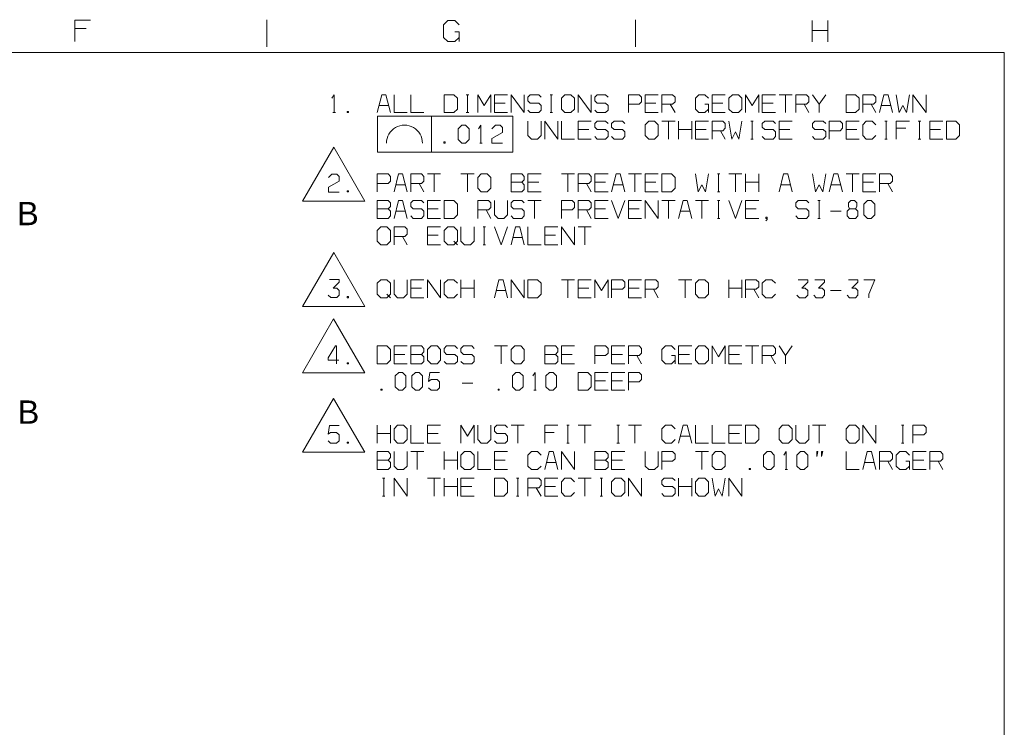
# Model space of a CAD drawing. Header units: inches. Extents: x 7.6 to 26, y -2.6 to 4.5.
# Tile 16 of 16: x 23.2 to 26, y 2 to 3.9. Entities that reach past the tile are written whole.
import ezdxf

# ---------------------------------------------------------------- set-up
doc = ezdxf.new("R2010")
doc.units = ezdxf.units.IN
doc.header["$MEASUREMENT"] = 0
doc.layers.get('0').update_dxf_attribs({"lineweight": 25})
doc.styles.add('PDF Monospace821BT-Roman', font='arial.ttf')

msp = doc.modelspace()

# ---------------------------------------------------------------- linework, layer by layer
at = {"color": 7, "lineweight": 9}
for points in [[(23.4051, 3.9314), (23.3617, 3.9314), (23.3617, 3.8723)], [(23.8974, 3.8573), (23.8974, 3.9328)], [(24.4328, 3.8834), (24.421, 3.8716), (24.4013, 3.8716), (24.3895, 3.8834), (24.3895, 3.9188), (24.4013, 3.9306), (24.421, 3.9306), (24.4328, 3.9188)], [(24.9251, 3.8573), (24.9251, 3.9328)], [(25.4176, 3.8711), (25.4176, 3.9301)], [(25.4608, 3.9301), (25.4608, 3.8711)], [(23.3617, 3.9078), (23.3933, 3.9078)], [(24.421, 3.8992), (24.4328, 3.8992), (24.4328, 3.8716)], [(25.4176, 3.9026), (25.4608, 3.9026)], [(24.0781, 3.7138), (24.0848, 3.7238), (24.0848, 3.6738)], [(24.2415, 3.6738), (24.229, 3.7238), (24.2173, 3.7238), (24.2048, 3.6738)], [(24.2515, 3.7238), (24.2515, 3.6738), (24.2881, 3.6738)], [(24.2981, 3.7238), (24.2981, 3.6738), (24.3348, 3.6738)], [(24.4531, 3.7238), (24.4598, 3.7238)], [(24.4564, 3.6738), (24.4564, 3.7238)], [(24.4848, 3.6738), (24.4848, 3.7238), (24.5031, 3.6938), (24.5215, 3.7238), (24.5215, 3.6738)], [(24.5681, 3.7238), (24.5315, 3.7238), (24.5315, 3.6738), (24.5681, 3.6738)], [(24.5781, 3.6738), (24.5781, 3.7238), (24.6148, 3.6738), (24.6148, 3.7238)], [(24.6248, 3.6805), (24.6314, 3.6738), (24.6548, 3.6738), (24.6615, 3.6805), (24.6615, 3.6938), (24.6548, 3.7005), (24.6314, 3.7005), (24.6248, 3.7071), (24.6248, 3.7171), (24.6314, 3.7238), (24.6548, 3.7238), (24.6615, 3.7171)], [(24.6864, 3.7238), (24.6931, 3.7238)], [(24.6898, 3.6738), (24.6898, 3.7238)], [(24.7648, 3.6738), (24.7648, 3.7238), (24.8015, 3.6738), (24.8015, 3.7238)], [(24.8114, 3.6805), (24.8181, 3.6738), (24.8415, 3.6738), (24.8481, 3.6805), (24.8481, 3.6938), (24.8415, 3.7005), (24.8181, 3.7005), (24.8114, 3.7071), (24.8114, 3.7171), (24.8181, 3.7238), (24.8415, 3.7238), (24.8481, 3.7171)], [(24.9048, 3.6971), (24.9348, 3.6971), (24.9414, 3.7038), (24.9414, 3.7171), (24.9348, 3.7238), (24.9048, 3.7238), (24.9048, 3.6738)], [(24.9881, 3.7238), (24.9515, 3.7238), (24.9515, 3.6738), (24.9881, 3.6738)], [(24.9981, 3.6738), (24.9981, 3.7238), (25.0281, 3.7238), (25.0348, 3.7171), (25.0348, 3.7038), (25.0281, 3.6971), (24.9981, 3.6971)], [(25.1281, 3.6838), (25.1181, 3.6738), (25.1014, 3.6738), (25.0915, 3.6838), (25.0915, 3.7138), (25.1014, 3.7238), (25.1181, 3.7238), (25.1281, 3.7138)], [(25.1748, 3.7238), (25.1381, 3.7238), (25.1381, 3.6738), (25.1748, 3.6738)], [(25.2314, 3.6738), (25.2314, 3.7238), (25.2498, 3.6938), (25.2681, 3.7238), (25.2681, 3.6738)], [(25.3148, 3.7238), (25.2781, 3.7238), (25.2781, 3.6738), (25.3148, 3.6738)], [(25.3248, 3.7238), (25.3615, 3.7238)], [(25.3431, 3.6738), (25.3431, 3.7238)], [(25.3714, 3.6738), (25.3714, 3.7238), (25.4015, 3.7238), (25.4081, 3.7171), (25.4081, 3.7038), (25.4015, 3.6971), (25.3714, 3.6971)], [(25.4181, 3.7238), (25.4364, 3.6971)], [(25.4364, 3.6738), (25.4364, 3.6971), (25.4548, 3.7238)], [(25.5581, 3.6738), (25.5581, 3.7238), (25.5881, 3.7238), (25.5948, 3.7171), (25.5948, 3.7038), (25.5881, 3.6971), (25.5581, 3.6971)], [(25.6414, 3.6738), (25.6289, 3.7238), (25.6173, 3.7238), (25.6048, 3.6738)], [(25.6515, 3.7238), (25.6598, 3.6738), (25.6698, 3.6938), (25.6798, 3.6738), (25.6881, 3.7238)], [(25.6981, 3.6738), (25.6981, 3.7238), (25.7348, 3.6738), (25.7348, 3.7238)], [(24.2098, 3.6938), (24.2364, 3.6938)], [(24.5315, 3.7005), (24.5614, 3.7005)], [(24.9515, 3.7005), (24.9814, 3.7005)], [(25.0214, 3.6971), (25.0348, 3.6738)], [(25.1181, 3.6971), (25.1281, 3.6971), (25.1281, 3.6738)], [(25.1381, 3.7005), (25.1681, 3.7005)], [(25.2781, 3.7005), (25.3081, 3.7005)], [(25.3948, 3.6971), (25.4081, 3.6738)], [(25.5814, 3.6971), (25.5948, 3.6738)], [(25.6098, 3.6938), (25.6365, 3.6938)], [(24.0814, 3.6738), (24.0881, 3.6738)], [(24.3556, 3.6637), (24.3556, 3.5637)], [(24.4531, 3.6738), (24.4598, 3.6738)], [(24.6864, 3.6738), (24.6931, 3.6738)], [(24.4873, 3.6287), (24.494, 3.6387), (24.494, 3.5887)], [(24.524, 3.6287), (24.534, 3.6387), (24.5473, 3.6387), (24.554, 3.632), (24.554, 3.6187), (24.524, 3.602), (24.524, 3.5887), (24.554, 3.5887)], [(24.6248, 3.6502), (24.6248, 3.6102), (24.6348, 3.6002), (24.6514, 3.6002), (24.6615, 3.6102), (24.6615, 3.6502)], [(24.6715, 3.6002), (24.6715, 3.6502), (24.7081, 3.6002), (24.7081, 3.6502)], [(24.7181, 3.6502), (24.7181, 3.6002), (24.7548, 3.6002)], [(24.8015, 3.6502), (24.7648, 3.6502), (24.7648, 3.6002), (24.8015, 3.6002)], [(24.7648, 3.6269), (24.7948, 3.6269)], [(24.8114, 3.6069), (24.8181, 3.6002), (24.8415, 3.6002), (24.8481, 3.6069), (24.8481, 3.6202), (24.8415, 3.6269), (24.8181, 3.6269), (24.8114, 3.6335), (24.8114, 3.6435), (24.8181, 3.6502), (24.8415, 3.6502), (24.8481, 3.6435)], [(24.8581, 3.6069), (24.8648, 3.6002), (24.8881, 3.6002), (24.8948, 3.6069), (24.8948, 3.6202), (24.8881, 3.6269), (24.8648, 3.6269), (24.8581, 3.6335), (24.8581, 3.6435), (24.8648, 3.6502), (24.8881, 3.6502), (24.8948, 3.6435)], [(24.9981, 3.6502), (25.0348, 3.6502)], [(25.0164, 3.6002), (25.0164, 3.6502)], [(25.0448, 3.6002), (25.0448, 3.6502)], [(25.0448, 3.6269), (25.0814, 3.6269)], [(25.0814, 3.6502), (25.0814, 3.6002)], [(25.1281, 3.6502), (25.0915, 3.6502), (25.0915, 3.6002), (25.1281, 3.6002)], [(25.0915, 3.6269), (25.1214, 3.6269)], [(25.1381, 3.6002), (25.1381, 3.6502), (25.1681, 3.6502), (25.1748, 3.6435), (25.1748, 3.6302), (25.1681, 3.6235), (25.1381, 3.6235)], [(25.1615, 3.6235), (25.1748, 3.6002)], [(25.1848, 3.6502), (25.1931, 3.6002), (25.2031, 3.6202), (25.2131, 3.6002), (25.2215, 3.6502)], [(25.2464, 3.6502), (25.2531, 3.6502)], [(25.2498, 3.6002), (25.2498, 3.6502)], [(25.2781, 3.6069), (25.2848, 3.6002), (25.3081, 3.6002), (25.3148, 3.6069), (25.3148, 3.6202), (25.3081, 3.6269), (25.2848, 3.6269), (25.2781, 3.6335), (25.2781, 3.6435), (25.2848, 3.6502), (25.3081, 3.6502), (25.3148, 3.6435)], [(25.3615, 3.6502), (25.3248, 3.6502), (25.3248, 3.6002), (25.3615, 3.6002)], [(25.3248, 3.6269), (25.3548, 3.6269)], [(25.4181, 3.6069), (25.4248, 3.6002), (25.4481, 3.6002), (25.4548, 3.6069), (25.4548, 3.6202), (25.4481, 3.6269), (25.4248, 3.6269), (25.4181, 3.6335), (25.4181, 3.6435), (25.4248, 3.6502), (25.4481, 3.6502), (25.4548, 3.6435)], [(25.4648, 3.6235), (25.4948, 3.6235), (25.5014, 3.6302), (25.5014, 3.6435), (25.4948, 3.6502), (25.4648, 3.6502), (25.4648, 3.6002)], [(25.5481, 3.6502), (25.5115, 3.6502), (25.5115, 3.6002), (25.5481, 3.6002)], [(25.5115, 3.6269), (25.5414, 3.6269)], [(25.5948, 3.6402), (25.5848, 3.6502), (25.5681, 3.6502), (25.5581, 3.6402), (25.5581, 3.6102), (25.5681, 3.6002), (25.5848, 3.6002), (25.5948, 3.6102)], [(25.6198, 3.6502), (25.6264, 3.6502)], [(25.6231, 3.6002), (25.6231, 3.6502)], [(25.6881, 3.6502), (25.6515, 3.6502), (25.6515, 3.6002)], [(25.6515, 3.6302), (25.6781, 3.6302)], [(25.7131, 3.6502), (25.7198, 3.6502)], [(25.7165, 3.6002), (25.7165, 3.6502)], [(25.7815, 3.6502), (25.7448, 3.6502), (25.7448, 3.6002), (25.7815, 3.6002)], [(25.7448, 3.6269), (25.7748, 3.6269)], [(25.2464, 3.6002), (25.2531, 3.6002)], [(25.6198, 3.6002), (25.6264, 3.6002)], [(25.7131, 3.6002), (25.7198, 3.6002)], [(24.4906, 3.5887), (24.4973, 3.5887)], [(24.0685, 3.4926), (24.0785, 3.5026), (24.0918, 3.5026), (24.0985, 3.4959), (24.0985, 3.4826), (24.0685, 3.4659), (24.0685, 3.4526), (24.0985, 3.4526)], [(24.2048, 3.4762), (24.2348, 3.4762), (24.2415, 3.4829), (24.2415, 3.4962), (24.2348, 3.5029), (24.2048, 3.5029), (24.2048, 3.4529)], [(24.2881, 3.4529), (24.2756, 3.5029), (24.264, 3.5029), (24.2515, 3.4529)], [(24.2981, 3.4529), (24.2981, 3.5029), (24.3281, 3.5029), (24.3348, 3.4962), (24.3348, 3.4829), (24.3281, 3.4762), (24.2981, 3.4762)], [(24.3448, 3.5029), (24.3814, 3.5029)], [(24.3631, 3.4529), (24.3631, 3.5029)], [(24.4381, 3.5029), (24.4748, 3.5029)], [(24.4564, 3.4529), (24.4564, 3.5029)], [(24.5781, 3.4796), (24.6081, 3.4796), (24.6148, 3.4862), (24.6148, 3.4962), (24.6081, 3.5029), (24.5781, 3.5029), (24.5781, 3.4529), (24.6081, 3.4529), (24.6148, 3.4596), (24.6148, 3.4729), (24.6081, 3.4796)], [(24.6615, 3.5029), (24.6248, 3.5029), (24.6248, 3.4529), (24.6615, 3.4529)], [(24.7181, 3.5029), (24.7548, 3.5029)], [(24.7365, 3.4529), (24.7365, 3.5029)], [(24.7648, 3.4529), (24.7648, 3.5029), (24.7948, 3.5029), (24.8015, 3.4962), (24.8015, 3.4829), (24.7948, 3.4762), (24.7648, 3.4762)], [(24.8481, 3.5029), (24.8114, 3.5029), (24.8114, 3.4529), (24.8481, 3.4529)], [(24.8948, 3.4529), (24.8823, 3.5029), (24.8706, 3.5029), (24.8581, 3.4529)], [(24.9048, 3.5029), (24.9414, 3.5029)], [(24.9231, 3.4529), (24.9231, 3.5029)], [(24.9881, 3.5029), (24.9515, 3.5029), (24.9515, 3.4529), (24.9881, 3.4529)], [(25.0915, 3.5029), (25.0998, 3.4529), (25.1098, 3.4729), (25.1198, 3.4529), (25.1281, 3.5029)], [(25.1531, 3.5029), (25.1598, 3.5029)], [(25.1565, 3.4529), (25.1565, 3.5029)], [(25.1848, 3.5029), (25.2215, 3.5029)], [(25.2031, 3.4529), (25.2031, 3.5029)], [(25.2314, 3.4529), (25.2314, 3.5029)], [(25.2681, 3.5029), (25.2681, 3.4529)], [(25.3615, 3.4529), (25.349, 3.5029), (25.3373, 3.5029), (25.3248, 3.4529)], [(25.4181, 3.5029), (25.4265, 3.4529), (25.4364, 3.4729), (25.4465, 3.4529), (25.4548, 3.5029)], [(25.5014, 3.4529), (25.489, 3.5029), (25.4773, 3.5029), (25.4648, 3.4529)], [(25.5115, 3.5029), (25.5481, 3.5029)], [(25.5298, 3.4529), (25.5298, 3.5029)], [(25.5948, 3.5029), (25.5581, 3.5029), (25.5581, 3.4529), (25.5948, 3.4529)], [(25.6048, 3.4529), (25.6048, 3.5029), (25.6348, 3.5029), (25.6414, 3.4962), (25.6414, 3.4829), (25.6348, 3.4762), (25.6048, 3.4762)], [(24.2564, 3.4729), (24.2831, 3.4729)], [(24.3214, 3.4762), (24.3348, 3.4529)], [(24.6248, 3.4796), (24.6548, 3.4796)], [(24.7881, 3.4762), (24.8015, 3.4529)], [(24.8114, 3.4796), (24.8415, 3.4796)], [(24.8631, 3.4729), (24.8898, 3.4729)], [(24.9515, 3.4796), (24.9814, 3.4796)], [(25.2314, 3.4796), (25.2681, 3.4796)], [(25.3298, 3.4729), (25.3564, 3.4729)], [(25.4698, 3.4729), (25.4964, 3.4729)], [(25.5581, 3.4796), (25.5881, 3.4796)], [(25.6281, 3.4762), (25.6414, 3.4529)], [(25.1531, 3.4529), (25.1598, 3.4529)], [(24.2048, 3.4059), (24.2348, 3.4059), (24.2415, 3.4126), (24.2415, 3.4226), (24.2348, 3.4292), (24.2048, 3.4292), (24.2048, 3.3792), (24.2348, 3.3792), (24.2415, 3.3859), (24.2415, 3.3992), (24.2348, 3.4059)], [(24.2881, 3.3792), (24.2756, 3.4292), (24.264, 3.4292), (24.2515, 3.3792)], [(24.2981, 3.3859), (24.3048, 3.3792), (24.3281, 3.3792), (24.3348, 3.3859), (24.3348, 3.3992), (24.3281, 3.4059), (24.3048, 3.4059), (24.2981, 3.4126), (24.2981, 3.4226), (24.3048, 3.4292), (24.3281, 3.4292), (24.3348, 3.4226)], [(24.3814, 3.4292), (24.3448, 3.4292), (24.3448, 3.3792), (24.3814, 3.3792)], [(24.3448, 3.4059), (24.3748, 3.4059)], [(24.4848, 3.3792), (24.4848, 3.4292), (24.5148, 3.4292), (24.5215, 3.4226), (24.5215, 3.4092), (24.5148, 3.4026), (24.4848, 3.4026)], [(24.5315, 3.4292), (24.5315, 3.3892), (24.5415, 3.3792), (24.5581, 3.3792), (24.5681, 3.3892), (24.5681, 3.4292)], [(24.5781, 3.3859), (24.5848, 3.3792), (24.6081, 3.3792), (24.6148, 3.3859), (24.6148, 3.3992), (24.6081, 3.4059), (24.5848, 3.4059), (24.5781, 3.4126), (24.5781, 3.4226), (24.5848, 3.4292), (24.6081, 3.4292), (24.6148, 3.4226)], [(24.6248, 3.4292), (24.6615, 3.4292)], [(24.6431, 3.3792), (24.6431, 3.4292)], [(24.7181, 3.4026), (24.7481, 3.4026), (24.7548, 3.4092), (24.7548, 3.4226), (24.7481, 3.4292), (24.7181, 3.4292), (24.7181, 3.3792)], [(24.7648, 3.3792), (24.7648, 3.4292), (24.7948, 3.4292), (24.8015, 3.4226), (24.8015, 3.4092), (24.7948, 3.4026), (24.7648, 3.4026)], [(24.8481, 3.4292), (24.8114, 3.4292), (24.8114, 3.3792), (24.8481, 3.3792)], [(24.8114, 3.4059), (24.8415, 3.4059)], [(24.8581, 3.4292), (24.8764, 3.3792), (24.8948, 3.4292)], [(24.9414, 3.4292), (24.9048, 3.4292), (24.9048, 3.3792), (24.9414, 3.3792)], [(24.9048, 3.4059), (24.9348, 3.4059)], [(24.9515, 3.3792), (24.9515, 3.4292), (24.9881, 3.3792), (24.9881, 3.4292)], [(24.9981, 3.4292), (25.0348, 3.4292)], [(25.0164, 3.3792), (25.0164, 3.4292)], [(25.0814, 3.3792), (25.069, 3.4292), (25.0573, 3.4292), (25.0448, 3.3792)], [(25.0915, 3.4292), (25.1281, 3.4292)], [(25.1098, 3.3792), (25.1098, 3.4292)], [(25.1531, 3.4292), (25.1598, 3.4292)], [(25.1565, 3.3792), (25.1565, 3.4292)], [(25.1848, 3.4292), (25.2031, 3.3792), (25.2215, 3.4292)], [(25.2681, 3.4292), (25.2314, 3.4292), (25.2314, 3.3792), (25.2681, 3.3792)], [(25.2314, 3.4059), (25.2615, 3.4059)], [(25.3714, 3.3859), (25.3781, 3.3792), (25.4015, 3.3792), (25.4081, 3.3859), (25.4081, 3.3992), (25.4015, 3.4059), (25.3781, 3.4059), (25.3714, 3.4126), (25.3714, 3.4226), (25.3781, 3.4292), (25.4015, 3.4292), (25.4081, 3.4226)], [(25.4331, 3.4292), (25.4398, 3.4292)], [(25.4364, 3.3792), (25.4364, 3.4292)], [(25.5214, 3.4059), (25.5381, 3.4059), (25.5414, 3.4126), (25.5414, 3.4226), (25.5348, 3.4292), (25.5248, 3.4292), (25.5181, 3.4226), (25.5181, 3.4126), (25.5214, 3.4059), (25.5148, 3.3992), (25.5148, 3.3859), (25.5214, 3.3792), (25.5381, 3.3792), (25.5448, 3.3859), (25.5448, 3.3992), (25.5381, 3.4059)], [(24.2564, 3.3992), (24.2831, 3.3992)], [(24.5081, 3.4026), (24.5215, 3.3792)], [(24.7881, 3.4026), (24.8015, 3.3792)], [(25.0498, 3.3992), (25.0765, 3.3992)], [(25.1531, 3.3792), (25.1598, 3.3792)], [(25.2881, 3.3726), (25.2914, 3.3759), (25.2914, 3.3826), (25.2881, 3.3826), (25.2881, 3.3792), (25.2914, 3.3792)], [(25.4331, 3.3792), (25.4398, 3.3792)], [(25.4681, 3.3992), (25.4981, 3.3992)], [(24.2515, 3.3055), (24.2515, 3.3555), (24.2815, 3.3555), (24.2881, 3.3489), (24.2881, 3.3355), (24.2815, 3.3289), (24.2515, 3.3289)], [(24.3814, 3.3555), (24.3448, 3.3555), (24.3448, 3.3055), (24.3814, 3.3055)], [(24.4381, 3.3555), (24.4381, 3.3155), (24.4481, 3.3055), (24.4648, 3.3055), (24.4748, 3.3155), (24.4748, 3.3555)], [(24.4998, 3.3555), (24.5064, 3.3555)], [(24.5031, 3.3055), (24.5031, 3.3555)], [(24.5315, 3.3555), (24.5498, 3.3055), (24.5681, 3.3555)], [(24.6148, 3.3055), (24.6023, 3.3555), (24.5906, 3.3555), (24.5781, 3.3055)], [(24.6248, 3.3555), (24.6248, 3.3055), (24.6615, 3.3055)], [(24.7081, 3.3555), (24.6715, 3.3555), (24.6715, 3.3055), (24.7081, 3.3055)], [(24.7181, 3.3055), (24.7181, 3.3555), (24.7548, 3.3055), (24.7548, 3.3555)], [(24.7648, 3.3555), (24.8015, 3.3555)], [(24.7831, 3.3055), (24.7831, 3.3555)], [(24.2748, 3.3289), (24.2881, 3.3055)], [(24.3448, 3.3322), (24.3748, 3.3322)], [(24.5831, 3.3255), (24.6098, 3.3255)], [(24.6715, 3.3322), (24.7015, 3.3322)], [(24.4181, 3.3155), (24.4281, 3.3055)], [(24.4998, 3.3055), (24.5064, 3.3055)], [(24.0684, 3.1651), (24.0751, 3.1584), (24.0917, 3.1584), (24.0984, 3.1651), (24.0984, 3.1784), (24.0917, 3.1851), (24.0817, 3.1851), (24.0984, 3.2017), (24.0984, 3.2084), (24.0717, 3.2084)], [(24.2515, 3.2082), (24.2515, 3.1682), (24.2615, 3.1582), (24.2781, 3.1582), (24.2881, 3.1682), (24.2881, 3.2082)], [(24.3348, 3.2082), (24.2981, 3.2082), (24.2981, 3.1582), (24.3348, 3.1582)], [(24.2981, 3.1849), (24.3281, 3.1849)], [(24.3448, 3.1582), (24.3448, 3.2082), (24.3814, 3.1582), (24.3814, 3.2082)], [(24.4281, 3.1982), (24.4181, 3.2082), (24.4014, 3.2082), (24.3914, 3.1982), (24.3914, 3.1682), (24.4014, 3.1582), (24.4181, 3.1582), (24.4281, 3.1682)], [(24.4381, 3.1582), (24.4381, 3.2082)], [(24.4381, 3.1849), (24.4748, 3.1849)], [(24.4748, 3.2082), (24.4748, 3.1582)], [(24.5681, 3.1582), (24.5556, 3.2082), (24.544, 3.2082), (24.5315, 3.1582)], [(24.5781, 3.1582), (24.5781, 3.2082), (24.6148, 3.1582), (24.6148, 3.2082)], [(24.7181, 3.2082), (24.7548, 3.2082)], [(24.7365, 3.1582), (24.7365, 3.2082)], [(24.8015, 3.2082), (24.7648, 3.2082), (24.7648, 3.1582), (24.8015, 3.1582)], [(24.7648, 3.1849), (24.7948, 3.1849)], [(24.8114, 3.1582), (24.8114, 3.2082), (24.8298, 3.1782), (24.8481, 3.2082), (24.8481, 3.1582)], [(24.8581, 3.1816), (24.8881, 3.1816), (24.8948, 3.1882), (24.8948, 3.2016), (24.8881, 3.2082), (24.8581, 3.2082), (24.8581, 3.1582)], [(24.9414, 3.2082), (24.9048, 3.2082), (24.9048, 3.1582), (24.9414, 3.1582)], [(24.9048, 3.1849), (24.9348, 3.1849)], [(24.9515, 3.1582), (24.9515, 3.2082), (24.9814, 3.2082), (24.9881, 3.2016), (24.9881, 3.1882), (24.9814, 3.1816), (24.9515, 3.1816)], [(25.0448, 3.2082), (25.0814, 3.2082)], [(25.0631, 3.1582), (25.0631, 3.2082)], [(25.1848, 3.1582), (25.1848, 3.2082)], [(25.1848, 3.1849), (25.2215, 3.1849)], [(25.2215, 3.2082), (25.2215, 3.1582)], [(25.2314, 3.1582), (25.2314, 3.2082), (25.2615, 3.2082), (25.2681, 3.2016), (25.2681, 3.1882), (25.2615, 3.1816), (25.2314, 3.1816)], [(25.3148, 3.1982), (25.3048, 3.2082), (25.2881, 3.2082), (25.2781, 3.1982), (25.2781, 3.1682), (25.2881, 3.1582), (25.3048, 3.1582), (25.3148, 3.1682)], [(25.3748, 3.1649), (25.3815, 3.1582), (25.3981, 3.1582), (25.4048, 3.1649), (25.4048, 3.1782), (25.3981, 3.1849), (25.3881, 3.1849), (25.4048, 3.2016), (25.4048, 3.2082), (25.3781, 3.2082)], [(25.4215, 3.1649), (25.4281, 3.1582), (25.4448, 3.1582), (25.4515, 3.1649), (25.4515, 3.1782), (25.4448, 3.1849), (25.4348, 3.1849), (25.4515, 3.2016), (25.4515, 3.2082), (25.4248, 3.2082)], [(25.5148, 3.1649), (25.5214, 3.1582), (25.5381, 3.1582), (25.5448, 3.1649), (25.5448, 3.1782), (25.5381, 3.1849), (25.5281, 3.1849), (25.5448, 3.2016), (25.5448, 3.2082), (25.5181, 3.2082)], [(25.5614, 3.2082), (25.5915, 3.2082), (25.5748, 3.1682), (25.5748, 3.1582)], [(24.2315, 3.1682), (24.2415, 3.1582)], [(24.5365, 3.1782), (24.5631, 3.1782)], [(24.9748, 3.1816), (24.9881, 3.1582)], [(25.2548, 3.1816), (25.2681, 3.1582)], [(25.4681, 3.1782), (25.4981, 3.1782)], [(24.0913, 2.9738), (24.0913, 3.0238), (24.088, 3.0238), (24.068, 2.9905), (24.068, 2.9838), (24.098, 2.9838)], [(24.2881, 3.0237), (24.2515, 3.0237), (24.2515, 2.9737), (24.2881, 2.9737)], [(24.2981, 3.0003), (24.3281, 3.0003), (24.3348, 3.007), (24.3348, 3.017), (24.3281, 3.0237), (24.2981, 3.0237), (24.2981, 2.9737), (24.3281, 2.9737), (24.3348, 2.9803), (24.3348, 2.9937), (24.3281, 3.0003)], [(24.3914, 2.9803), (24.3981, 2.9737), (24.4215, 2.9737), (24.4281, 2.9803), (24.4281, 2.9937), (24.4215, 3.0003), (24.3981, 3.0003), (24.3914, 3.007), (24.3914, 3.017), (24.3981, 3.0237), (24.4215, 3.0237), (24.4281, 3.017)], [(24.4381, 2.9803), (24.4448, 2.9737), (24.4681, 2.9737), (24.4748, 2.9803), (24.4748, 2.9937), (24.4681, 3.0003), (24.4448, 3.0003), (24.4381, 3.007), (24.4381, 3.017), (24.4448, 3.0237), (24.4681, 3.0237), (24.4748, 3.017)], [(24.5315, 3.0237), (24.5681, 3.0237)], [(24.5498, 2.9737), (24.5498, 3.0237)], [(24.6715, 3.0003), (24.7015, 3.0003), (24.7081, 3.007), (24.7081, 3.017), (24.7015, 3.0237), (24.6715, 3.0237), (24.6715, 2.9737), (24.7015, 2.9737), (24.7081, 2.9803), (24.7081, 2.9937), (24.7015, 3.0003)], [(24.7548, 3.0237), (24.7181, 3.0237), (24.7181, 2.9737), (24.7548, 2.9737)], [(24.8114, 2.997), (24.8415, 2.997), (24.8481, 3.0037), (24.8481, 3.017), (24.8415, 3.0237), (24.8114, 3.0237), (24.8114, 2.9737)], [(24.8948, 3.0237), (24.8581, 3.0237), (24.8581, 2.9737), (24.8948, 2.9737)], [(24.9048, 2.9737), (24.9048, 3.0237), (24.9348, 3.0237), (24.9414, 3.017), (24.9414, 3.0037), (24.9348, 2.997), (24.9048, 2.997)], [(25.0348, 2.9837), (25.0248, 2.9737), (25.0081, 2.9737), (24.9981, 2.9837), (24.9981, 3.0137), (25.0081, 3.0237), (25.0248, 3.0237), (25.0348, 3.0137)], [(25.0814, 3.0237), (25.0448, 3.0237), (25.0448, 2.9737), (25.0814, 2.9737)], [(25.1381, 2.9737), (25.1381, 3.0237), (25.1565, 2.9937), (25.1748, 3.0237), (25.1748, 2.9737)], [(25.2215, 3.0237), (25.1848, 3.0237), (25.1848, 2.9737), (25.2215, 2.9737)], [(25.2314, 3.0237), (25.2681, 3.0237)], [(25.2498, 2.9737), (25.2498, 3.0237)], [(25.2781, 2.9737), (25.2781, 3.0237), (25.3081, 3.0237), (25.3148, 3.017), (25.3148, 3.0037), (25.3081, 2.997), (25.2781, 2.997)], [(25.3248, 3.0237), (25.3431, 2.997)], [(25.3431, 2.9737), (25.3431, 2.997), (25.3615, 3.0237)], [(24.2515, 3.0003), (24.2815, 3.0003)], [(24.7181, 3.0003), (24.7481, 3.0003)], [(24.8581, 3.0003), (24.8881, 3.0003)], [(24.9281, 2.997), (24.9414, 2.9737)], [(25.0248, 2.997), (25.0348, 2.997), (25.0348, 2.9737)], [(25.0448, 3.0003), (25.0748, 3.0003)], [(25.1848, 3.0003), (25.2148, 3.0003)], [(25.3015, 2.997), (25.3148, 2.9737)], [(24.3481, 2.9067), (24.3548, 2.9), (24.3714, 2.9), (24.3781, 2.9067), (24.3781, 2.9233), (24.3714, 2.93), (24.3548, 2.93), (24.3481, 2.925), (24.3514, 2.95), (24.3781, 2.95)], [(24.6381, 2.94), (24.6448, 2.95), (24.6448, 2.9)], [(24.8481, 2.95), (24.8114, 2.95), (24.8114, 2.9), (24.8481, 2.9)], [(24.8948, 2.95), (24.8581, 2.95), (24.8581, 2.9), (24.8948, 2.9)], [(24.9048, 2.9233), (24.9348, 2.9233), (24.9414, 2.93), (24.9414, 2.9433), (24.9348, 2.95), (24.9048, 2.95), (24.9048, 2.9)], [(24.4415, 2.92), (24.4715, 2.92)], [(24.8114, 2.9267), (24.8415, 2.9267)], [(24.8581, 2.9267), (24.8881, 2.9267)], [(24.6414, 2.9), (24.6481, 2.9)], [(24.0683, 2.7591), (24.0749, 2.7524), (24.0915, 2.7524), (24.0982, 2.7591), (24.0982, 2.7757), (24.0915, 2.7824), (24.0749, 2.7824), (24.0683, 2.7774), (24.0715, 2.8024), (24.0982, 2.8024)], [(24.2048, 2.7527), (24.2048, 2.8027)], [(24.2415, 2.8027), (24.2415, 2.7527)], [(24.2981, 2.8027), (24.2981, 2.7527), (24.3348, 2.7527)], [(24.3814, 2.8027), (24.3448, 2.8027), (24.3448, 2.7527), (24.3814, 2.7527)], [(24.4381, 2.7527), (24.4381, 2.8027), (24.4564, 2.7727), (24.4748, 2.8027), (24.4748, 2.7527)], [(24.4848, 2.8027), (24.4848, 2.7627), (24.4948, 2.7527), (24.5115, 2.7527), (24.5215, 2.7627), (24.5215, 2.8027)], [(24.5315, 2.7594), (24.5381, 2.7527), (24.5614, 2.7527), (24.5681, 2.7594), (24.5681, 2.7727), (24.5614, 2.7794), (24.5381, 2.7794), (24.5315, 2.786), (24.5315, 2.796), (24.5381, 2.8027), (24.5614, 2.8027), (24.5681, 2.796)], [(24.5781, 2.8027), (24.6148, 2.8027)], [(24.5965, 2.7527), (24.5965, 2.8027)], [(24.7081, 2.8027), (24.6715, 2.8027), (24.6715, 2.7527)], [(24.7331, 2.8027), (24.7398, 2.8027)], [(24.7365, 2.7527), (24.7365, 2.8027)], [(24.7648, 2.8027), (24.8015, 2.8027)], [(24.7831, 2.7527), (24.7831, 2.8027)], [(24.8731, 2.8027), (24.8798, 2.8027)], [(24.8764, 2.7527), (24.8764, 2.8027)], [(24.9048, 2.8027), (24.9414, 2.8027)], [(24.9231, 2.7527), (24.9231, 2.8027)], [(25.0348, 2.7927), (25.0248, 2.8027), (25.0081, 2.8027), (24.9981, 2.7927), (24.9981, 2.7627), (25.0081, 2.7527), (25.0248, 2.7527), (25.0348, 2.7627)], [(25.0814, 2.7527), (25.069, 2.8027), (25.0573, 2.8027), (25.0448, 2.7527)], [(25.0915, 2.8027), (25.0915, 2.7527), (25.1281, 2.7527)], [(25.1381, 2.8027), (25.1381, 2.7527), (25.1748, 2.7527)], [(25.2215, 2.8027), (25.1848, 2.8027), (25.1848, 2.7527), (25.2215, 2.7527)], [(25.3714, 2.8027), (25.3714, 2.7627), (25.3815, 2.7527), (25.3981, 2.7527), (25.4081, 2.7627), (25.4081, 2.8027)], [(25.4181, 2.8027), (25.4548, 2.8027)], [(25.4364, 2.7527), (25.4364, 2.8027)], [(25.5581, 2.7527), (25.5581, 2.8027), (25.5948, 2.7527), (25.5948, 2.8027)], [(25.6664, 2.8027), (25.6731, 2.8027)], [(25.6698, 2.7527), (25.6698, 2.8027)], [(25.6981, 2.776), (25.7281, 2.776), (25.7348, 2.7827), (25.7348, 2.796), (25.7281, 2.8027), (25.6981, 2.8027), (25.6981, 2.7527)], [(24.2048, 2.7794), (24.2415, 2.7794)], [(24.3448, 2.7794), (24.3748, 2.7794)], [(24.6715, 2.7827), (24.6981, 2.7827)], [(25.0498, 2.7727), (25.0765, 2.7727)], [(25.1848, 2.7794), (25.2148, 2.7794)], [(24.7331, 2.7527), (24.7398, 2.7527)], [(24.8731, 2.7527), (24.8798, 2.7527)], [(25.6664, 2.7527), (25.6731, 2.7527)], [(24.2048, 2.7057), (24.2348, 2.7057), (24.2415, 2.7124), (24.2415, 2.7224), (24.2348, 2.7291), (24.2048, 2.7291), (24.2048, 2.6791), (24.2348, 2.6791), (24.2415, 2.6857), (24.2415, 2.6991), (24.2348, 2.7057)], [(24.2515, 2.7291), (24.2515, 2.6891), (24.2615, 2.6791), (24.2781, 2.6791), (24.2881, 2.6891), (24.2881, 2.7291)], [(24.2981, 2.7291), (24.3348, 2.7291)], [(24.3165, 2.6791), (24.3165, 2.7291)], [(24.3914, 2.6791), (24.3914, 2.7291)], [(24.4281, 2.7291), (24.4281, 2.6791)], [(24.4848, 2.7291), (24.4848, 2.6791), (24.5215, 2.6791)], [(24.5681, 2.7291), (24.5315, 2.7291), (24.5315, 2.6791), (24.5681, 2.6791)], [(24.6615, 2.7191), (24.6514, 2.7291), (24.6348, 2.7291), (24.6248, 2.7191), (24.6248, 2.6891), (24.6348, 2.6791), (24.6514, 2.6791), (24.6615, 2.6891)], [(24.7081, 2.6791), (24.6956, 2.7291), (24.6839, 2.7291), (24.6715, 2.6791)], [(24.7181, 2.6791), (24.7181, 2.7291), (24.7548, 2.6791), (24.7548, 2.7291)], [(24.8114, 2.7057), (24.8415, 2.7057), (24.8481, 2.7124), (24.8481, 2.7224), (24.8415, 2.7291), (24.8114, 2.7291), (24.8114, 2.6791), (24.8415, 2.6791), (24.8481, 2.6857), (24.8481, 2.6991), (24.8415, 2.7057)], [(24.8948, 2.7291), (24.8581, 2.7291), (24.8581, 2.6791), (24.8948, 2.6791)], [(24.9515, 2.7291), (24.9515, 2.6891), (24.9614, 2.6791), (24.9781, 2.6791), (24.9881, 2.6891), (24.9881, 2.7291)], [(24.9981, 2.7024), (25.0281, 2.7024), (25.0348, 2.7091), (25.0348, 2.7224), (25.0281, 2.7291), (24.9981, 2.7291), (24.9981, 2.6791)], [(25.0915, 2.7291), (25.1281, 2.7291)], [(25.1098, 2.6791), (25.1098, 2.7291)], [(25.3381, 2.7191), (25.3448, 2.7291), (25.3448, 2.6791)], [(25.5115, 2.7291), (25.5115, 2.6791), (25.5481, 2.6791)], [(25.5948, 2.6791), (25.5823, 2.7291), (25.5706, 2.7291), (25.5581, 2.6791)], [(25.6048, 2.6791), (25.6048, 2.7291), (25.6348, 2.7291), (25.6414, 2.7224), (25.6414, 2.7091), (25.6348, 2.7024), (25.6048, 2.7024)], [(25.6881, 2.6891), (25.6781, 2.6791), (25.6615, 2.6791), (25.6515, 2.6891), (25.6515, 2.7191), (25.6615, 2.7291), (25.6781, 2.7291), (25.6881, 2.7191)], [(25.7348, 2.7291), (25.6981, 2.7291), (25.6981, 2.6791), (25.7348, 2.6791)], [(25.7448, 2.6791), (25.7448, 2.7291), (25.7748, 2.7291), (25.7815, 2.7224), (25.7815, 2.7091), (25.7748, 2.7024), (25.7448, 2.7024)], [(24.3914, 2.7057), (24.4281, 2.7057)], [(24.5315, 2.7057), (24.5614, 2.7057)], [(24.6765, 2.6991), (24.7031, 2.6991)], [(24.8581, 2.7057), (24.8881, 2.7057)], [(25.5631, 2.6991), (25.5898, 2.6991)], [(25.6281, 2.7024), (25.6414, 2.6791)], [(25.6781, 2.7024), (25.6881, 2.7024), (25.6881, 2.6791)], [(25.6981, 2.7057), (25.7281, 2.7057)], [(25.7681, 2.7024), (25.7815, 2.6791)], [(25.3415, 2.6791), (25.3481, 2.6791)], [(24.2198, 2.6554), (24.2264, 2.6554)], [(24.2231, 2.6054), (24.2231, 2.6554)], [(24.2515, 2.6054), (24.2515, 2.6554), (24.2881, 2.6054), (24.2881, 2.6554)], [(24.3448, 2.6554), (24.3814, 2.6554)], [(24.3631, 2.6054), (24.3631, 2.6554)], [(24.3914, 2.6054), (24.3914, 2.6554)], [(24.4281, 2.6554), (24.4281, 2.6054)], [(24.4748, 2.6554), (24.4381, 2.6554), (24.4381, 2.6054), (24.4748, 2.6054)], [(24.5931, 2.6554), (24.5998, 2.6554)], [(24.5965, 2.6054), (24.5965, 2.6554)], [(24.6248, 2.6054), (24.6248, 2.6554), (24.6548, 2.6554), (24.6615, 2.6487), (24.6615, 2.6354), (24.6548, 2.6287), (24.6248, 2.6287)], [(24.7081, 2.6554), (24.6715, 2.6554), (24.6715, 2.6054), (24.7081, 2.6054)], [(24.7548, 2.6454), (24.7448, 2.6554), (24.7281, 2.6554), (24.7181, 2.6454), (24.7181, 2.6154), (24.7281, 2.6054), (24.7448, 2.6054), (24.7548, 2.6154)], [(24.7648, 2.6554), (24.8015, 2.6554)], [(24.7831, 2.6054), (24.7831, 2.6554)], [(24.8265, 2.6554), (24.8331, 2.6554)], [(24.8298, 2.6054), (24.8298, 2.6554)], [(24.9048, 2.6054), (24.9048, 2.6554), (24.9414, 2.6054), (24.9414, 2.6554)], [(24.9981, 2.6121), (25.0048, 2.6054), (25.0281, 2.6054), (25.0348, 2.6121), (25.0348, 2.6254), (25.0281, 2.6321), (25.0048, 2.6321), (24.9981, 2.6387), (24.9981, 2.6487), (25.0048, 2.6554), (25.0281, 2.6554), (25.0348, 2.6487)], [(25.0448, 2.6054), (25.0448, 2.6554)], [(25.0814, 2.6554), (25.0814, 2.6054)], [(25.1381, 2.6554), (25.1464, 2.6054), (25.1565, 2.6254), (25.1664, 2.6054), (25.1748, 2.6554)], [(25.1848, 2.6054), (25.1848, 2.6554), (25.2215, 2.6054), (25.2215, 2.6554)], [(24.3914, 2.6321), (24.4281, 2.6321)], [(24.4381, 2.6321), (24.4681, 2.6321)], [(24.6481, 2.6287), (24.6615, 2.6054)], [(24.6715, 2.6321), (24.7015, 2.6321)], [(25.0448, 2.6321), (25.0814, 2.6321)], [(24.2198, 2.6054), (24.2264, 2.6054)], [(24.5931, 2.6054), (24.5998, 2.6054)], [(24.8265, 2.6054), (24.8331, 2.6054)]]:
    msp.add_lwpolyline(points, dxfattribs=at)
for points in [[(25.9528, 3.8417), (17.7292, 3.8417), (17.7292, -1.3815), (25.9528, -1.3815)], [(24.3914, 3.6738), (24.4181, 3.6738), (24.4281, 3.6838), (24.4281, 3.7138), (24.4181, 3.7238), (24.3914, 3.7238)], [(24.7181, 3.6838), (24.7281, 3.6738), (24.7448, 3.6738), (24.7548, 3.6838), (24.7548, 3.7138), (24.7448, 3.7238), (24.7281, 3.7238), (24.7181, 3.7138)], [(25.1848, 3.6838), (25.1948, 3.6738), (25.2114, 3.6738), (25.2215, 3.6838), (25.2215, 3.7138), (25.2114, 3.7238), (25.1948, 3.7238), (25.1848, 3.7138)], [(25.5115, 3.6738), (25.5381, 3.6738), (25.5481, 3.6838), (25.5481, 3.7138), (25.5381, 3.7238), (25.5115, 3.7238)], [(24.1214, 3.6771), (24.1214, 3.6738), (24.1248, 3.6738), (24.1248, 3.6771)], [(24.5823, 3.5637), (24.5823, 3.6637), (24.2056, 3.6637), (24.2056, 3.5637)], [(24.4306, 3.5987), (24.4406, 3.5887), (24.4506, 3.5887), (24.4606, 3.5987), (24.4606, 3.6287), (24.4506, 3.6387), (24.4406, 3.6387), (24.4306, 3.6287)], [(24.9515, 3.6102), (24.9614, 3.6002), (24.9781, 3.6002), (24.9881, 3.6102), (24.9881, 3.6402), (24.9781, 3.6502), (24.9614, 3.6502), (24.9515, 3.6402)], [(25.7914, 3.6002), (25.8181, 3.6002), (25.8281, 3.6102), (25.8281, 3.6402), (25.8181, 3.6502), (25.7914, 3.6502)], [(23.9966, 3.4274), (24.1703, 3.4274), (24.0835, 3.5778)], [(24.3906, 3.592), (24.3906, 3.5887), (24.3939, 3.5887), (24.3939, 3.592)], [(24.4848, 3.4629), (24.4948, 3.4529), (24.5115, 3.4529), (24.5215, 3.4629), (24.5215, 3.4929), (24.5115, 3.5029), (24.4948, 3.5029), (24.4848, 3.4929)], [(24.9981, 3.4529), (25.0248, 3.4529), (25.0348, 3.4629), (25.0348, 3.4929), (25.0248, 3.5029), (24.9981, 3.5029)], [(24.1214, 3.4562), (24.1214, 3.4529), (24.1248, 3.4529), (24.1248, 3.4562)], [(24.3914, 3.3792), (24.4181, 3.3792), (24.4281, 3.3892), (24.4281, 3.4192), (24.4181, 3.4292), (24.3914, 3.4292)], [(25.5614, 3.3892), (25.5715, 3.3792), (25.5814, 3.3792), (25.5915, 3.3892), (25.5915, 3.4192), (25.5814, 3.4292), (25.5715, 3.4292), (25.5614, 3.4192)], [(24.2048, 3.3155), (24.2148, 3.3055), (24.2315, 3.3055), (24.2415, 3.3155), (24.2415, 3.3455), (24.2315, 3.3555), (24.2148, 3.3555), (24.2048, 3.3455)], [(24.4281, 3.3155), (24.4281, 3.3455), (24.4181, 3.3555), (24.4014, 3.3555), (24.3914, 3.3455), (24.3914, 3.3155), (24.4014, 3.3055), (24.4181, 3.3055)], [(23.9966, 3.1332), (24.1703, 3.1332), (24.0834, 3.2837)], [(24.2415, 3.1682), (24.2415, 3.1982), (24.2315, 3.2082), (24.2148, 3.2082), (24.2048, 3.1982), (24.2048, 3.1682), (24.2148, 3.1582), (24.2315, 3.1582)], [(24.6248, 3.1582), (24.6514, 3.1582), (24.6615, 3.1682), (24.6615, 3.1982), (24.6514, 3.2082), (24.6248, 3.2082)], [(25.0915, 3.1682), (25.1014, 3.1582), (25.1181, 3.1582), (25.1281, 3.1682), (25.1281, 3.1982), (25.1181, 3.2082), (25.1014, 3.2082), (25.0915, 3.1982)], [(24.1214, 3.1616), (24.1214, 3.1582), (24.1248, 3.1582), (24.1248, 3.1616)], [(23.9962, 2.9487), (24.1699, 2.9487), (24.083, 3.0991)], [(24.2048, 2.9737), (24.2315, 2.9737), (24.2415, 2.9837), (24.2415, 3.0137), (24.2315, 3.0237), (24.2048, 3.0237)], [(24.3448, 2.9837), (24.3548, 2.9737), (24.3714, 2.9737), (24.3814, 2.9837), (24.3814, 3.0137), (24.3714, 3.0237), (24.3548, 3.0237), (24.3448, 3.0137)], [(24.5781, 2.9837), (24.5881, 2.9737), (24.6048, 2.9737), (24.6148, 2.9837), (24.6148, 3.0137), (24.6048, 3.0237), (24.5881, 3.0237), (24.5781, 3.0137)], [(25.0915, 2.9837), (25.1014, 2.9737), (25.1181, 2.9737), (25.1281, 2.9837), (25.1281, 3.0137), (25.1181, 3.0237), (25.1014, 3.0237), (25.0915, 3.0137)], [(24.1214, 2.977), (24.1214, 2.9737), (24.1248, 2.9737), (24.1248, 2.977)], [(24.2548, 2.91), (24.2648, 2.9), (24.2748, 2.9), (24.2848, 2.91), (24.2848, 2.94), (24.2748, 2.95), (24.2648, 2.95), (24.2548, 2.94)], [(24.3015, 2.91), (24.3114, 2.9), (24.3214, 2.9), (24.3314, 2.91), (24.3314, 2.94), (24.3214, 2.95), (24.3114, 2.95), (24.3015, 2.94)], [(24.5814, 2.91), (24.5914, 2.9), (24.6014, 2.9), (24.6114, 2.91), (24.6114, 2.94), (24.6014, 2.95), (24.5914, 2.95), (24.5814, 2.94)], [(24.6748, 2.91), (24.6848, 2.9), (24.6948, 2.9), (24.7048, 2.91), (24.7048, 2.94), (24.6948, 2.95), (24.6848, 2.95), (24.6748, 2.94)], [(24.7648, 2.9), (24.7914, 2.9), (24.8015, 2.91), (24.8015, 2.94), (24.7914, 2.95), (24.7648, 2.95)], [(24.2148, 2.9033), (24.2148, 2.9), (24.2181, 2.9), (24.2181, 2.9033)], [(24.5415, 2.9033), (24.5415, 2.9), (24.5448, 2.9), (24.5448, 2.9033)], [(23.9964, 2.7273), (24.1701, 2.7273), (24.0832, 2.8777)], [(24.2515, 2.7627), (24.2615, 2.7527), (24.2781, 2.7527), (24.2881, 2.7627), (24.2881, 2.7927), (24.2781, 2.8027), (24.2615, 2.8027), (24.2515, 2.7927)], [(25.2314, 2.7527), (25.2581, 2.7527), (25.2681, 2.7627), (25.2681, 2.7927), (25.2581, 2.8027), (25.2314, 2.8027)], [(25.3248, 2.7627), (25.3348, 2.7527), (25.3514, 2.7527), (25.3615, 2.7627), (25.3615, 2.7927), (25.3514, 2.8027), (25.3348, 2.8027), (25.3248, 2.7927)], [(25.5115, 2.7627), (25.5214, 2.7527), (25.5381, 2.7527), (25.5481, 2.7627), (25.5481, 2.7927), (25.5381, 2.8027), (25.5214, 2.8027), (25.5115, 2.7927)], [(24.1214, 2.756), (24.1214, 2.7527), (24.1248, 2.7527), (24.1248, 2.756)], [(24.4381, 2.6891), (24.4481, 2.6791), (24.4648, 2.6791), (24.4748, 2.6891), (24.4748, 2.7191), (24.4648, 2.7291), (24.4481, 2.7291), (24.4381, 2.7191)], [(25.1381, 2.6891), (25.1481, 2.6791), (25.1648, 2.6791), (25.1748, 2.6891), (25.1748, 2.7191), (25.1648, 2.7291), (25.1481, 2.7291), (25.1381, 2.7191)], [(25.2815, 2.6891), (25.2914, 2.6791), (25.3015, 2.6791), (25.3114, 2.6891), (25.3114, 2.7191), (25.3015, 2.7291), (25.2914, 2.7291), (25.2815, 2.7191)], [(25.3748, 2.6891), (25.3848, 2.6791), (25.3948, 2.6791), (25.4048, 2.6891), (25.4048, 2.7191), (25.3948, 2.7291), (25.3848, 2.7291), (25.3748, 2.7191)], [(25.4298, 2.7157), (25.4331, 2.7291), (25.4298, 2.7291)], [(25.4431, 2.7157), (25.4465, 2.7291), (25.4431, 2.7291)], [(25.2415, 2.6824), (25.2415, 2.6791), (25.2448, 2.6791), (25.2448, 2.6824)], [(24.5315, 2.6054), (24.5581, 2.6054), (24.5681, 2.6154), (24.5681, 2.6454), (24.5581, 2.6554), (24.5315, 2.6554)], [(24.8581, 2.6154), (24.8681, 2.6054), (24.8848, 2.6054), (24.8948, 2.6154), (24.8948, 2.6454), (24.8848, 2.6554), (24.8681, 2.6554), (24.8581, 2.6454)], [(25.0915, 2.6154), (25.1014, 2.6054), (25.1181, 2.6054), (25.1281, 2.6154), (25.1281, 2.6454), (25.1181, 2.6554), (25.1014, 2.6554), (25.0915, 2.6454)]]:
    msp.add_lwpolyline(points, close=True, dxfattribs=at)
msp.add_arc((24.2806, 3.5889), 0.05, 359.7133, 180.2867, dxfattribs=at)

# ---------------------------------------------------------------- texts
at = {"color": 7, "char_height": 0.0649, "attachment_point": 4, "style": 'PDF Monospace821BT-Roman'}
for insert in [(23.2008, 3.3926), (23.2023, 2.8394)]:
    msp.add_mtext('B', dxfattribs=dict(at, insert=insert))

doc.saveas('drawing.dxf')
